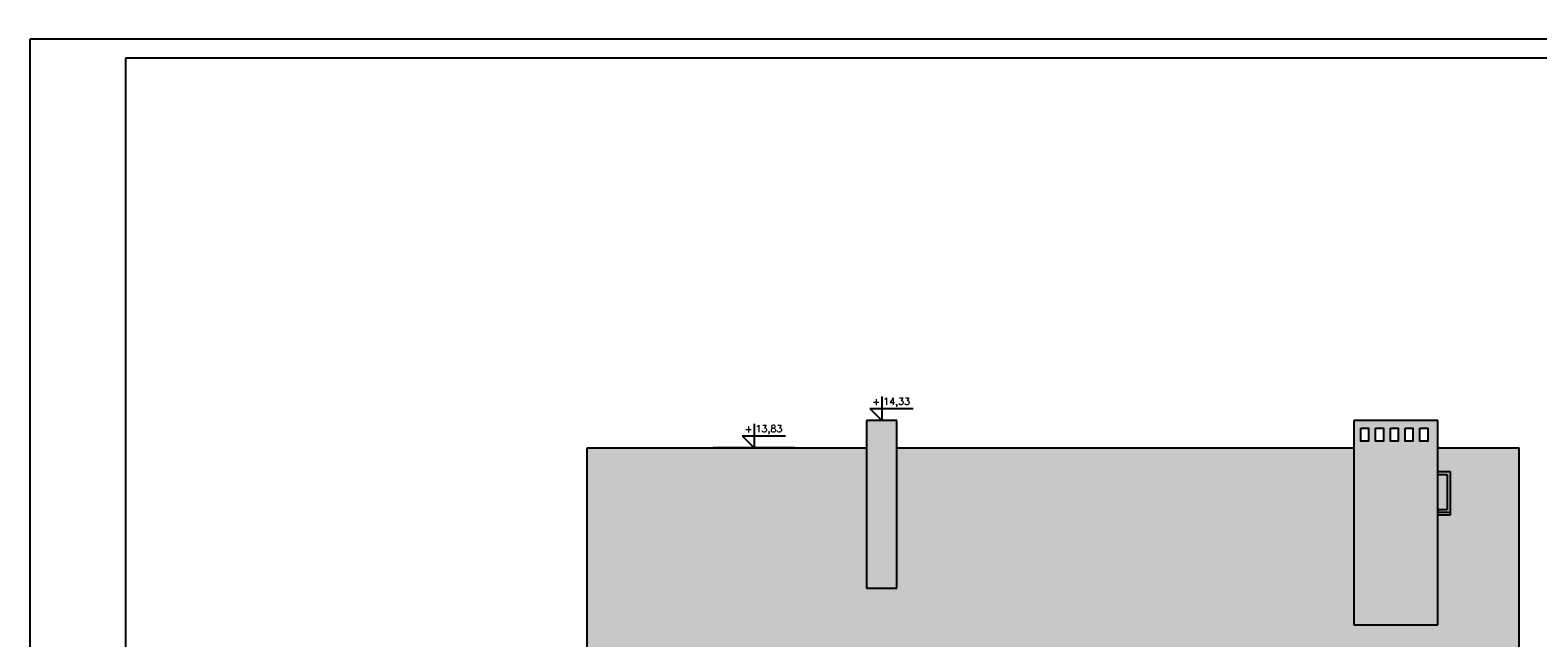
# Model space of a CAD drawing. Header units: millimetres. Extents: x 11979 to 23691, y 12825 to 41978.
# Tile 37 of 256: x 14735 to 17501, y 20939 to 22054. Entities that reach past the tile are written whole.
import ezdxf
from ezdxf.enums import TextEntityAlignment as Align

# ---------------------------------------------------------------- set-up
doc = ezdxf.new("R2010")
doc.units = ezdxf.units.MM
for name, color, linetype in [('-LI-WIDOK', 2, 'Continuous'), ('-MEBLE', 1, 'Continuous'), ('-RAMKA', 2, 'Continuous'), ('_PROJEKTOWANE', 5, 'Continuous')]:
    doc.layers.add(name, color=color, linetype=linetype)
doc.styles.add('SIMPLEX', font='simplex')

# ---------------------------------------------------------------- blocks, each defined once
blk = doc.blocks.new('GTFDGDGD')
at = {"layer": '-RAMKA', "color": 8}
for p, q in [((4808.7, 1991.6), (9008.7, 1991.6)), ((4808.7, -978.4), (4808.7, 1991.6))]:
    blk.add_line(p, q, dxfattribs=at)
at = {"layer": '-RAMKA'}
blk.add_line((8973.7, 1956.6), (4983.7, 1956.6), dxfattribs=at)
at = {"layer": '-RAMKA', "color": 2}
blk.add_line((4983.7, 1955.5), (4983.7, -944.5), dxfattribs=at)

msp = doc.modelspace()

# ---------------------------------------------------------------- hatches: boundary and pattern name
at = {"layer": '-LI-WIDOK'}
h = msp.add_hatch(dxfattribs=at)
h.set_pattern_fill('DACHOWKA', color=256, scale=2)
h.set_pattern_definition([(0, (481546.7, 32742.12), (0, 90), [18, -12]), (0, (481561.7, 32787.12), (0, 90), [18, -12]), (90, (481540.704, 32748.12), (-30, 2e-15), [39, -51]), (90, (481555.704, 32793.12), (-30, 2e-15), [39, -51]), (45, (481564.704, 32742.12), (-44.999993, 44.999993), [8.4852, -55.1544]), (45, (481594.704, 32742.12), (-44.999993, 44.999993), [8.4852, -55.1544]), (45, (481624.704, 32742.12), (-44.999993, 44.999993), [8.4852, -55.1544]), (135, (481546.704, 32742.12), (-44.999993, -44.999993), [8.4852, -55.1544]), (135, (481576.704, 32742.12), (-44.999993, -44.999993), [8.4852, -55.1544]), (135, (481606.704, 32742.12), (-44.999993, -44.999993), [8.4852, -55.1544])])
h.paths.add_polyline_path([(16444.84, 20871.33), (16339.57, 20825.47), (16339.57, 20812.69), (16546.16, 20812.69), (16546.16, 20825.47)], flags=0)
h.paths.add_polyline_path([(16796.75, 20871.33), (16691.48, 20825.47), (16691.48, 20812.69), (16898.07, 20812.69), (16898.07, 20825.47)], flags=0)
h.paths.add_polyline_path([(16444.84, 20871.33), (16339.57, 20825.47), (16339.57, 20812.69), (16546.16, 20812.69), (16546.16, 20825.47)], flags=0)
h.paths.add_polyline_path([(16796.75, 20871.33), (16691.48, 20825.47), (16691.48, 20812.69), (16898.07, 20812.69), (16898.07, 20825.47)], flags=0)
h.paths.add_polyline_path([(16082.36, 23459.52), (15948.85, 23459.52), (15910.16, 23413.66), (15920.73, 23400.89), (16035.02, 23400.89)])
h.paths.add_polyline_path([(17163.1, 21288.26), (16324.7, 21288.26), (16324.7, 21030.36), (16269.35, 21030.36), (16269.35, 21288.26), (15756.7, 21288.26), (15756.7, 20573.26), (17466.7, 20573.26), (17466.7, 21288.26), (17317.1, 21288.26), (17317.1, 21244.25), (17339.63, 21244.25), (17339.63, 21164.25), (17317.1, 21164.25), (17317.1, 20963.39), (17163.1, 20963.39)])
h.paths.add_polyline_path([(16136.75, 20796.72), (16191.75, 20796.72), (16191.75, 20740.34), (16136.75, 20740.34)], flags=16)
h.paths.add_polyline_path([(16192.36, 20789.53), (16191.75, 20796.72), (16191.75, 20748.1), (16191.75, 20740.34), (16136.75, 20740.34), (16192.36, 20740.91)], flags=16)
h.paths.add_polyline_path([(16141.75, 20791.72), (16186.75, 20791.72), (16186.75, 20753.1), (16141.75, 20753.1)], flags=16)
h.paths.add_polyline_path([(16153, 20772.41), (16164.25, 20791.72), (16175.5, 20772.41), (16164.25, 20753.1)], flags=0)
h.paths.add_polyline_path([(16339.57, 20825.47), (16444.84, 20871.33), (16422.89, 20893.27), (16444.84, 20893.27), (16444.84, 20871.33), (16546.16, 20825.47), (16546.16, 20812.69), (16523.84, 20812.69), (16523.84, 20680.6), (16365.84, 20680.6), (16365.84, 20812.69), (16339.57, 20812.69)], flags=16)
h.paths.add_polyline_path([(16388.63, 20701.26), (16393.63, 20701.26), (16393.63, 20758.98), (16443.23, 20758.98), (16443.23, 20701.26), (16447.23, 20701.26), (16447.23, 20758.98), (16496.84, 20758.98), (16496.84, 20701.26), (16501.84, 20701.26), (16501.84, 20691.26), (16388.63, 20691.26)], flags=0)
h.paths.add_polyline_path([(16388.63, 20701.26), (16501.84, 20701.26), (16501.84, 20691.26), (16388.63, 20691.26)], flags=0)
h.paths.add_polyline_path([(16691.48, 20825.47), (16796.75, 20871.33), (16898.07, 20825.47), (16898.07, 20812.69), (16875.75, 20812.69), (16875.75, 20680.6), (16717.75, 20680.6), (16717.75, 20812.69), (16691.48, 20812.69)], flags=16)
h.paths.add_polyline_path([(16740.54, 20701.26), (16745.54, 20701.26), (16745.54, 20758.98), (16795.14, 20758.98), (16795.14, 20701.26), (16799.14, 20701.26), (16799.14, 20758.98), (16848.75, 20758.98), (16848.75, 20701.26), (16853.75, 20701.26), (16853.75, 20691.26), (16740.54, 20691.26)], flags=0)
h.paths.add_polyline_path([(16740.54, 20701.26), (16853.75, 20701.26), (16853.75, 20691.26), (16740.54, 20691.26)], flags=0)
h.paths.add_polyline_path([(17179.28, 20770.01), (17234.28, 20770.01), (17190.16, 20780.09), (17189.99, 20755.63)], flags=16)
h.paths.add_polyline_path([(17221.7, 20757.31), (17228.1, 20774.95), (17200.17, 20761.99), (17190.16, 20780.09), (17189.99, 20755.63), (17199.38, 20751.97)], flags=16)
h.paths.add_polyline_path([(17182.23, 20757.37), (17227.23, 20757.37), (17225.91, 20753.1), (17180.91, 20753.1)], flags=16)
h.paths.add_polyline_path([(17192.16, 20772.41), (17201.83, 20765.91), (17214.66, 20772.41), (17203.41, 20753.1)], flags=0)
h.paths.add_polyline_path([(17250.26, 18627.59), (15540.26, 18627.59), (15540.26, 17912.59), (17250.26, 17912.59)])
h.paths.add_polyline_path([(16108.89, 18164.79), (16210.21, 18210.65), (16188.27, 18232.6), (16210.21, 18232.6), (16210.21, 18210.65), (16315.48, 18164.79), (16315.48, 18152.02), (16289.21, 18152.02), (16289.21, 18019.93), (16131.21, 18019.93), (16131.21, 18152.02), (16108.89, 18152.02)], flags=16)
h.paths.add_polyline_path([(16153.21, 18040.59), (16158.21, 18040.59), (16158.21, 18098.3), (16207.82, 18098.3), (16261.43, 18098.3), (16261.43, 18040.59), (16266.43, 18040.59), (16266.43, 18030.59), (16153.21, 18030.59)], flags=0)
h.paths.add_polyline_path([(16153.21, 18040.59), (16207.82, 18040.59), (16207.82, 18094.3), (16211.82, 18094.3), (16211.82, 18040.59), (16266.43, 18040.59), (16266.43, 18030.59), (16153.21, 18030.59)], flags=0)
h.paths.add_polyline_path([(16460.8, 18164.79), (16562.12, 18210.65), (16667.39, 18164.79), (16667.39, 18152.02), (16641.12, 18152.02), (16641.12, 18019.93), (16483.12, 18019.93), (16483.12, 18152.02), (16460.8, 18152.02)], flags=16)
h.paths.add_polyline_path([(16505.12, 18040.59), (16510.12, 18040.59), (16510.12, 18098.3), (16559.73, 18098.3), (16613.33, 18098.3), (16613.33, 18040.59), (16618.33, 18040.59), (16618.33, 18030.59), (16505.12, 18030.59)], flags=0)
h.paths.add_polyline_path([(16505.12, 18040.59), (16559.73, 18040.59), (16559.73, 18094.3), (16563.73, 18094.3), (16563.73, 18040.59), (16618.33, 18040.59), (16618.33, 18030.59), (16505.12, 18030.59)], flags=0)
h.paths.add_polyline_path([(16601.52, 18511), (16601.52, 18591), (16651.52, 18591), (16651.52, 18511)], flags=16)
h.paths.add_polyline_path([(16191.58, 18236.86), (16208.04, 18236.86), (16208.04, 18253.32), (16191.58, 18253.32)], flags=16)
h.paths.add_polyline_path([(16214.53, 18232.19), (16260.55, 18232.19), (16260.55, 18255.05), (16214.53, 18255.05)], flags=16)
at = {"layer": '-LI-WIDOK', "true_color": 0x991b1e}
h = msp.add_hatch(color=244, dxfattribs=at)
h.dxf.hatch_style = 1
h.paths.add_polyline_path([(17317.1, 21338.26), (17163.1, 21338.26), (17163.1, 20963.39), (17317.1, 20963.39)])
h.paths.add_polyline_path([(17230.23, 21300.32), (17230.23, 21324.22), (17244.5, 21324.22), (17244.5, 21300.32)], flags=16)
h.paths.add_polyline_path([(17217.37, 21300.32), (17203.09, 21300.32), (17203.09, 21324.22), (17217.37, 21324.22)], flags=16)
h.paths.add_polyline_path([(17257.36, 21300.32), (17257.36, 21324.22), (17271.63, 21324.22), (17271.63, 21300.32)], flags=16)
h.paths.add_polyline_path([(17190.24, 21300.32), (17175.96, 21300.32), (17175.96, 21324.22), (17190.24, 21324.22)], flags=16)
h.paths.add_polyline_path([(17284.49, 21300.32), (17284.49, 21324.22), (17298.77, 21324.22), (17298.77, 21300.32)], flags=16)
h.paths.add_polyline_path([(16324.7, 21338.26), (16269.35, 21338.26), (16269.35, 21030.36), (16324.7, 21030.36)])
at = {"layer": '-LI-WIDOK', "true_color": 0x939598}
h = msp.add_hatch(dxfattribs=at)
h.set_pattern_fill('FLEMISH', color=252, scale=35)
h.set_pattern_definition([(0, (481540.704, 32742.119), (17.5, 8.75), [21, -1.75, 10.5, -1.75]), (0, (481540.704, 32749.119), (17.5, 8.75), [21, -1.75, 10.5, -1.75]), (90, (481540.704, 32742.119), (-17.5, 8.75), [7, -10.5]), (90, (481561.704, 32742.119), (-17.5, 8.75), [7, -10.5]), (90, (481563.454, 32742.119), (-17.5, 8.75), [7, -10.5]), (90, (481573.954, 32742.119), (-17.5, 8.75), [7, -10.5])])
h.paths.add_polyline_path([(17317.1, 21338.26), (17163.1, 21338.26), (17163.1, 20963.39), (17317.1, 20963.39)])
h.paths.add_polyline_path([(17244.5, 21300.32), (17230.23, 21300.32), (17230.23, 21324.22), (17244.5, 21324.22)], flags=16)
h.paths.add_polyline_path([(17257.36, 21300.32), (17257.36, 21324.22), (17271.63, 21324.22), (17271.63, 21300.32)], flags=16)
h.paths.add_polyline_path([(17217.37, 21300.32), (17203.09, 21300.32), (17203.09, 21324.22), (17217.37, 21324.22)], flags=16)
h.paths.add_polyline_path([(17284.49, 21300.32), (17284.49, 21324.22), (17298.77, 21324.22), (17298.77, 21300.32)], flags=16)
h.paths.add_polyline_path([(17190.24, 21300.32), (17175.96, 21300.32), (17175.96, 21324.22), (17190.24, 21324.22)], flags=16)
h.paths.add_polyline_path([(16324.7, 21338.26), (16269.35, 21338.26), (16269.35, 21030.36), (16324.7, 21030.36)])
at = {"layer": '-LI-WIDOK', "true_color": 0xaf4318}
h = msp.add_hatch(color=34, dxfattribs=at)
h.dxf.hatch_style = 1
h.paths.add_polyline_path([(17163.1, 21288.26), (16324.7, 21288.26), (16324.7, 21030.36), (16269.35, 21030.36), (16269.35, 21288.26), (15756.7, 21288.26), (15756.7, 20573.26), (17466.7, 20573.26), (17466.7, 21288.26), (17317.1, 21288.26), (17317.1, 21244.25), (17339.63, 21244.25), (17339.63, 21164.25), (17317.1, 21164.25), (17317.1, 20963.39), (17163.1, 20963.39)])
h.paths.add_polyline_path([(16444.84, 20871.33), (16546.16, 20825.47), (16546.16, 20812.69), (16523.84, 20812.69), (16523.84, 20680.6), (16365.84, 20680.6), (16365.84, 20812.69), (16339.57, 20812.69), (16339.57, 20825.47), (16444.84, 20871.33), (16422.89, 20893.27), (16444.84, 20893.27)], flags=16)
h.paths.add_polyline_path([(16501.84, 20691.26), (16388.63, 20691.26), (16388.63, 20701.26), (16393.63, 20701.26), (16393.63, 20758.98), (16443.23, 20758.98), (16443.23, 20701.26), (16447.23, 20701.26), (16447.23, 20758.98), (16496.84, 20758.98), (16496.84, 20701.26), (16501.84, 20701.26)], flags=0)
h.paths.add_polyline_path([(16501.84, 20691.26), (16388.63, 20691.26), (16388.63, 20701.26), (16501.84, 20701.26)], flags=0)
h.paths.add_polyline_path([(16691.48, 20825.47), (16796.75, 20871.33), (16898.07, 20825.47), (16898.07, 20812.69), (16875.75, 20812.69), (16875.75, 20680.6), (16717.75, 20680.6), (16717.75, 20812.69), (16691.48, 20812.69)], flags=16)
h.paths.add_polyline_path([(16740.54, 20701.26), (16745.54, 20701.26), (16745.54, 20758.98), (16795.14, 20758.98), (16795.14, 20701.26), (16799.14, 20701.26), (16799.14, 20758.98), (16848.75, 20758.98), (16848.75, 20701.26), (16853.75, 20701.26), (16853.75, 20691.26), (16740.54, 20691.26)], flags=0)
h.paths.add_polyline_path([(16740.54, 20701.26), (16853.75, 20701.26), (16853.75, 20691.26), (16740.54, 20691.26)], flags=0)
h.paths.add_polyline_path([(16191.75, 20796.72), (16191.56, 20795.19), (16136.56, 20795.19), (16136.75, 20796.72)], flags=16)
h.paths.add_polyline_path([(16191.75, 20796.72), (16191.75, 20748.1), (16191.56, 20795.19), (16136.56, 20795.19), (16136.75, 20748.1), (16136.75, 20796.72)], flags=16)
h.paths.add_polyline_path([(16186.75, 20791.72), (16179.5, 20757.69), (16141.75, 20753.1), (16179.48, 20757.75)], flags=16)
h.paths.add_polyline_path([(16164.25, 20753.1), (16153, 20772.41), (16164.25, 20791.72), (16175.5, 20772.41)], flags=0)
h.paths.add_polyline_path([(17230.56, 20797.98), (17193.64, 20789.14), (17194.43, 20740.39), (17230.81, 20740.45)], flags=16)
h.paths.add_polyline_path([(17193.77, 20789.09), (17230.55, 20797.96), (17230.91, 20748.1), (17230.91, 20740.34), (17175.91, 20740.34), (17194.36, 20740.4)], flags=16)
h.paths.add_polyline_path([(17180.79, 20791.77), (17180.67, 20792.96), (17180.67, 20754.35), (17180.79, 20753.16)], flags=16)
h.paths.add_polyline_path([(17192.38, 20761.82), (17204.63, 20767.47), (17214.66, 20772.41), (17201.63, 20765.98)], flags=16)
h.paths.add_polyline_path([(16796.75, 20871.33), (16691.48, 20825.47), (16691.48, 20812.69), (16898.07, 20812.69), (16898.07, 20825.47)], flags=0)
h.paths.add_polyline_path([(16444.84, 20871.33), (16339.57, 20825.47), (16339.57, 20812.69), (16546.16, 20812.69), (16546.16, 20825.47)], flags=0)
h.paths.add_polyline_path([(16426.21, 20897.54), (16442.66, 20897.54), (16442.66, 20913.99), (16426.21, 20913.99)], flags=16)
h.paths.add_polyline_path([(16449.16, 20892.87), (16495.18, 20892.87), (16495.18, 20915.73), (16449.16, 20915.73)], flags=16)
at = {"layer": '-LI-WIDOK', "true_color": 0xededed}
h = msp.add_hatch(color=7, dxfattribs=at)
h.dxf.hatch_style = 1
h.paths.add_polyline_path([(17339.63, 21244.25), (17317.1, 21244.25), (17317.1, 21239.25), (17334.63, 21239.25), (17334.63, 21174.25), (17317.1, 21174.25), (17317.1, 21169.25), (17339.63, 21169.25)])
h.paths.add_polyline_path([(17339.63, 21169.25), (17317.1, 21169.25), (17317.1, 21164.25), (17339.63, 21164.25)])
at = {"layer": '-LI-WIDOK', "true_color": 0xadddf7}
h = msp.add_hatch(color=141, dxfattribs=at)
h.dxf.hatch_style = 1
h.paths.add_polyline_path([(17334.63, 21239.25), (17317.1, 21239.25), (17317.1, 21174.25), (17334.63, 21174.25)])

# ---------------------------------------------------------------- linework, layer by layer
at = {"layer": '-LI-WIDOK'}
for p, q in [((16324.7, 21338.26), (16269.35, 21338.26)), ((16269.35, 21338.26), (16269.35, 21030.36)), ((16324.7, 21030.36), (16324.7, 21338.26)), ((17317.1, 21338.26), (17163.1, 21338.26)), ((17163.1, 21338.26), (17163.1, 20963.39)), ((17317.1, 20963.39), (17317.1, 21338.26)), ((15756.7, 21288.26), (16269.35, 21288.26)), ((15756.7, 20568.26), (15756.7, 21288.26)), ((16137.7, 21288.26), (15987.8, 21288.26)), ((16324.7, 21288.26), (17163.1, 21288.26)), ((17317.1, 21288.26), (17466.7, 21288.26)), ((17466.7, 20568.26), (17466.7, 21288.26)), ((16269.35, 21030.36), (16324.7, 21030.36)), ((17163.1, 20963.39), (17317.1, 20963.39))]:
    msp.add_line(p, q, dxfattribs=at)
at = {"layer": '-LI-WIDOK', "ltscale": 8}
for p, q in [((17317.1, 21244.25), (17339.63, 21244.25)), ((17339.63, 21244.25), (17339.63, 21164.25)), ((17317.1, 21239.25), (17334.63, 21239.25)), ((17334.63, 21239.25), (17334.63, 21174.25)), ((17334.63, 21174.25), (17317.1, 21174.25)), ((17339.63, 21169.25), (17317.1, 21169.25)), ((17339.63, 21164.25), (17317.1, 21164.25))]:
    msp.add_line(p, q, dxfattribs=at)
at = {"layer": '-LI-WIDOK'}
for points in [[(17175.96, 21324.22), (17190.24, 21324.22), (17190.24, 21300.32), (17175.96, 21300.32)], [(17203.09, 21324.22), (17217.37, 21324.22), (17217.37, 21300.32), (17203.09, 21300.32)], [(17230.23, 21324.22), (17244.5, 21324.22), (17244.5, 21300.32), (17230.23, 21300.32)], [(17257.36, 21324.22), (17271.63, 21324.22), (17271.63, 21300.32), (17257.36, 21300.32)], [(17284.49, 21324.22), (17298.77, 21324.22), (17298.77, 21300.32), (17284.49, 21300.32)]]:
    msp.add_lwpolyline(points, close=True, dxfattribs=at)
at = {"layer": '-MEBLE'}
for p, q in [((16297.03, 21382.15), (16297.03, 21338.26)), ((16275.08, 21360.21), (16354.44, 21360.21)), ((16275.08, 21360.21), (16297.03, 21338.26)), ((16062.75, 21332.15), (16062.75, 21288.26)), ((16040.81, 21310.21), (16062.75, 21288.26)), ((16040.81, 21310.21), (16120.16, 21310.21))]:
    msp.add_line(p, q, dxfattribs=at)

# ---------------------------------------------------------------- block references
at = {"layer": '_PROJEKTOWANE'}
msp.add_blockref('GTFDGDGD', (9925.98, 20046.63), dxfattribs=at)

# ---------------------------------------------------------------- texts
at = {"layer": '-LI-WIDOK', "style": 'SIMPLEX'}
for s, p in [('+', (16286.62, 21372.7)), ('14,33', (16324.36, 21371.23)), ('+', (16052.35, 21322.7)), ('13,83', (16090.08, 21321.23))]:
    msp.add_text(s, height=12.8, dxfattribs=at).set_placement(p, align=Align.MIDDLE)

doc.saveas('drawing.dxf')
